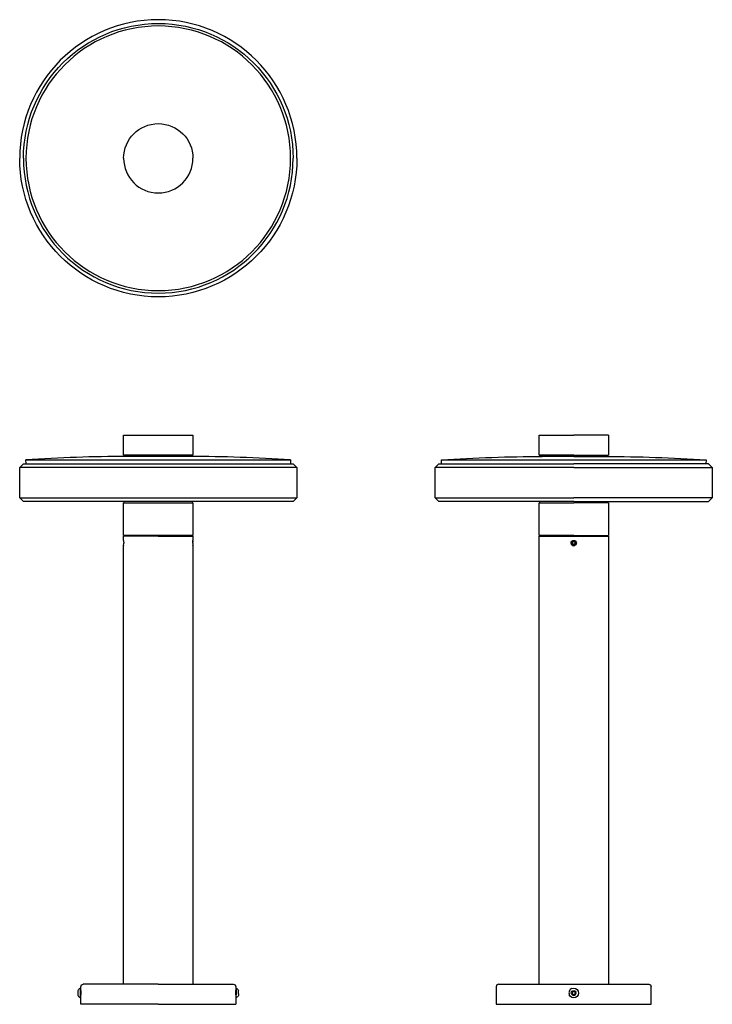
# Model space of a CAD drawing. Extents: x 154 to 704, y 126 to 907.
import ezdxf

# ---------------------------------------------------------------- set-up
doc = ezdxf.new("R2010")
doc.units = 0
doc.header["$MEASUREMENT"] = 0
doc.layers.get('0').update_dxf_attribs({"linetype": 'ByLayer'})

msp = doc.modelspace()

# ---------------------------------------------------------------- linework, layer by layer
at = {"color": 7}
for p, q in [((236.61, 561.47), (236.61, 577.47)), ((236.61, 577.47), (291.61, 577.47)), ((291.61, 577.47), (291.61, 561.47)), ((566.32, 561.47), (566.32, 577.47)), ((566.32, 577.47), (593.82, 577.47)), ((621.32, 577.47), (593.82, 577.47)), ((621.32, 577.47), (621.32, 561.47)), ((159.1, 557.76), (369.11, 557.76)), ((159.31, 554.77), (159.1, 557.76)), ((237.11, 561.47), (236.61, 561.47)), ((237.11, 560.47), (237.11, 561.47)), ((291.11, 561.47), (237.11, 561.47)), ((239.11, 560.47), (237.11, 560.47)), ((291.11, 560.47), (239.11, 560.47)), ((291.11, 561.47), (291.11, 560.47)), ((291.61, 561.47), (291.11, 561.47)), ((369.11, 557.76), (368.91, 554.77)), ((489.02, 554.77), (488.82, 557.76)), ((488.82, 557.76), (593.82, 557.76)), ((566.32, 561.47), (566.82, 561.47)), ((566.82, 561.47), (566.32, 561.47)), ((566.82, 560.47), (566.82, 561.47)), ((593.82, 561.47), (566.82, 561.47)), ((568.82, 560.47), (566.82, 560.47)), ((593.82, 560.47), (568.82, 560.47)), ((593.82, 561.47), (620.82, 561.47)), ((593.82, 560.47), (618.82, 560.47)), ((593.82, 557.76), (698.83, 557.76)), ((618.82, 560.47), (620.82, 560.47)), ((620.82, 561.47), (620.82, 560.47)), ((620.82, 561.47), (621.32, 561.47)), ((698.83, 557.76), (698.62, 554.77)), ((154.11, 551.77), (157.11, 554.77)), ((154.11, 527.77), (154.11, 551.77)), ((374.11, 551.77), (154.11, 551.77)), ((157.11, 554.77), (159.31, 554.77)), ((159.31, 554.77), (368.91, 554.77)), ((368.91, 554.77), (371.11, 554.77)), ((371.11, 554.77), (374.11, 551.77)), ((374.11, 551.77), (374.11, 527.77)), ((483.82, 551.77), (486.82, 554.77)), ((593.82, 551.77), (483.82, 551.77)), ((483.82, 527.77), (483.82, 551.77)), ((486.82, 554.77), (489.02, 554.77)), ((489.02, 554.77), (593.82, 554.77)), ((698.62, 554.77), (593.82, 554.77)), ((593.82, 551.77), (703.82, 551.77)), ((700.82, 554.77), (698.62, 554.77)), ((700.82, 554.77), (703.82, 551.77)), ((703.82, 551.77), (703.82, 527.77)), ((154.11, 527.77), (374.11, 527.77)), ((157.11, 524.77), (154.11, 527.77)), ((237.11, 524.77), (157.11, 524.77)), ((236.61, 497.77), (236.61, 523.77)), ((236.61, 523.77), (237.11, 523.77)), ((237.11, 523.77), (237.11, 524.77)), ((291.11, 524.77), (237.11, 524.77)), ((237.11, 523.77), (291.11, 523.77)), ((371.11, 524.77), (291.11, 524.77)), ((291.11, 524.77), (291.11, 523.77)), ((291.11, 523.77), (291.61, 523.77)), ((291.61, 523.77), (291.61, 497.77)), ((374.11, 527.77), (371.11, 524.77)), ((486.82, 524.77), (483.82, 527.77)), ((483.82, 527.77), (593.82, 527.77)), ((566.82, 524.77), (486.82, 524.77)), ((566.32, 497.77), (566.32, 523.77)), ((566.32, 523.77), (566.82, 523.77)), ((593.82, 524.77), (566.82, 524.77)), ((566.82, 523.77), (566.82, 524.77)), ((566.82, 523.77), (593.82, 523.77)), ((703.82, 527.77), (593.82, 527.77)), ((593.82, 524.77), (620.82, 524.77)), ((620.82, 523.77), (593.82, 523.77)), ((620.82, 524.77), (700.82, 524.77)), ((620.82, 524.77), (620.82, 523.77)), ((621.32, 523.77), (620.82, 523.77)), ((621.32, 523.77), (621.32, 497.77)), ((703.82, 527.77), (700.82, 524.77)), ((291.61, 497.77), (236.61, 497.77)), ((264.11, 497.27), (236.61, 497.27)), ((236.61, 493.87), (236.61, 497.27)), ((236.61, 493.87), (236.69, 491.77)), ((236.67, 492.57), (236.65, 493.25)), ((264.11, 497.27), (291.61, 497.27)), ((291.53, 491.77), (291.61, 493.87)), ((291.57, 493.25), (291.54, 492.57)), ((291.61, 497.27), (291.61, 493.87)), ((593.82, 497.77), (566.32, 497.77)), ((566.32, 497.27), (621.32, 497.27)), ((566.32, 141.63), (566.32, 497.27)), ((592.33, 492.37), (591.97, 492.52)), ((592.76, 492.2), (593.67, 492.91)), ((593.67, 492.91), (594.74, 492.47)), ((593.82, 497.77), (621.32, 497.77)), ((594.74, 492.47), (594.89, 491.33)), ((621.32, 497.27), (621.32, 141.63)), ((236.61, 489.67), (236.69, 491.77)), ((236.62, 489.83), (236.61, 489.67)), ((236.61, 141.63), (236.61, 489.67)), ((291.53, 491.77), (291.59, 489.83)), ((291.61, 489.67), (291.59, 489.83)), ((291.59, 489.83), (291.61, 489.67)), ((291.61, 489.67), (291.61, 141.63)), ((592.91, 491.06), (592.76, 492.2)), ((593.98, 490.62), (592.91, 491.06)), ((594.89, 491.33), (593.98, 490.62)), ((595.68, 491.01), (595.31, 491.16)), ((236.61, 141.63), (204.61, 141.63)), ((264.11, 141.63), (236.61, 141.63)), ((264.11, 141.63), (291.61, 141.63)), ((291.61, 141.63), (323.61, 141.63)), ((534.32, 141.63), (566.32, 141.63)), ((566.32, 141.63), (621.32, 141.63)), ((621.32, 141.63), (653.32, 141.63)), ((200.41, 132.73), (200.41, 136.53)), ((202.23, 138.43), (202.23, 134.63)), ((202.23, 138.43), (202.61, 138.43)), ((202.23, 134.63), (202.61, 134.63)), ((202.23, 134.63), (202.23, 130.83)), ((202.61, 138.43), (202.61, 139.63)), ((202.61, 136.68), (202.61, 138.43)), ((202.61, 134.63), (202.61, 136.68)), ((202.61, 136.53), (202.61, 136.68)), ((202.61, 136.68), (202.63, 135.77)), ((202.61, 132.58), (202.64, 134.63)), ((202.64, 133.85), (202.62, 133.19)), ((202.63, 135.77), (202.64, 134.63)), ((202.64, 134.63), (202.64, 133.85)), ((325.57, 134.63), (325.61, 136.68)), ((325.58, 133.85), (325.57, 134.63)), ((325.57, 134.63), (325.61, 132.58)), ((325.59, 133.19), (325.58, 133.85)), ((325.61, 136.68), (325.6, 136.53)), ((325.61, 139.63), (325.61, 136.68)), ((325.99, 138.15), (325.99, 138.43)), ((325.99, 138.15), (325.99, 133.18)), ((325.99, 130.83), (325.99, 133.18)), ((327.81, 133.91), (327.81, 136.53)), ((327.81, 133.91), (327.81, 132.73)), ((532.32, 139.63), (532.32, 125.63)), ((592.49, 134.08), (592.68, 135.51)), ((593.63, 133.2), (592.49, 134.08)), ((592.68, 135.51), (594.01, 136.07)), ((594.97, 133.76), (593.63, 133.2)), ((594.01, 136.07), (595.16, 135.19)), ((595.16, 135.19), (594.97, 133.76)), ((655.32, 125.63), (655.32, 139.63)), ((202.61, 125.63), (202.61, 132.58)), ((264.11, 125.63), (202.61, 125.63)), ((264.11, 125.63), (325.61, 125.63)), ((325.61, 132.58), (325.61, 125.63)), ((532.32, 125.63), (655.32, 125.63))]:
    msp.add_line(p, q, dxfattribs=at)
for centre, radius, start, end in [((264.11, 797.18), 110, 0, 180), ((264.11, 797.18), 105, 0, 180), ((264.11, 797.18), 107, 180, 360), ((264.11, 797.18), 105, 180, 360), ((264.11, 797.18), 27.5, 180, 360), ((239.11, -623.15), 1183.62, 90, 93.87568), ((289.11, -623.15), 1183.62, 86.12432, 90), ((593.82, 491.77), 2.1, 180, 360), ((534.32, 139.63), 2, 90, 180), ((593.82, 134.63), 3.8, 112.44828, 202.44828), ((593.82, 134.63), 1.9, 202.44828, 22.44828), ((593.82, 134.63), 1.25, 172.44828, 232.44828), ((593.82, 134.63), 1.25, 112.44828, 172.44828), ((593.82, 134.63), 1.25, 232.44828, 292.44828)]:
    msp.add_arc(centre, radius, start, end, dxfattribs=at)
at = {"color": 7, "extrusion": (0, 0, -1)}
for centre, radius, start, end in [((-264.11, 797.18), 107, 0, 180), ((-264.11, 797.18), 27.5, 360, 180), ((-264.11, 797.18), 110, 180, 0), ((-568.82, -623.15), 1183.62, 86.12432, 90), ((-618.82, -623.15), 1183.62, 90, 93.87568), ((-593.82, 491.77), 2, 202.2007, 22.2007), ((-593.82, 491.77), 2.1, 0, 180), ((-593.82, 491.77), 1.61, 22.2007, 202.2007), ((-593.82, 491.77), 1.61, 202.2007, 22.2007), ((-204.61, 139.63), 2, 0, 90), ((-323.61, 139.63), 2, 90, 180), ((-653.32, 139.63), 2, 90, 180), ((-204.29, 134.63), 4.32, 26.05983, 61.47621), ((-323.92, 134.63), 4.32, 118.52379, 153.94017), ((-593.82, 134.63), 3.8, 247.55172, 337.55172), ((-593.82, 134.63), 1.9, 337.55172, 157.55172), ((-593.82, 134.63), 3.8, 67.55172, 157.55172), ((-593.82, 134.63), 1.25, 67.55172, 127.55172), ((-593.82, 134.63), 1.25, 187.55172, 247.55172), ((-593.82, 134.63), 1.25, 127.55172, 187.55172), ((-593.82, 134.63), 3.8, 157.55172, 247.55172), ((-204.29, 134.63), 4.32, 298.52379, 333.94017), ((-323.92, 134.63), 4.32, 206.05983, 241.47621)]:
    msp.add_arc(centre, radius, start, end, dxfattribs=at)

doc.saveas('drawing.dxf')
